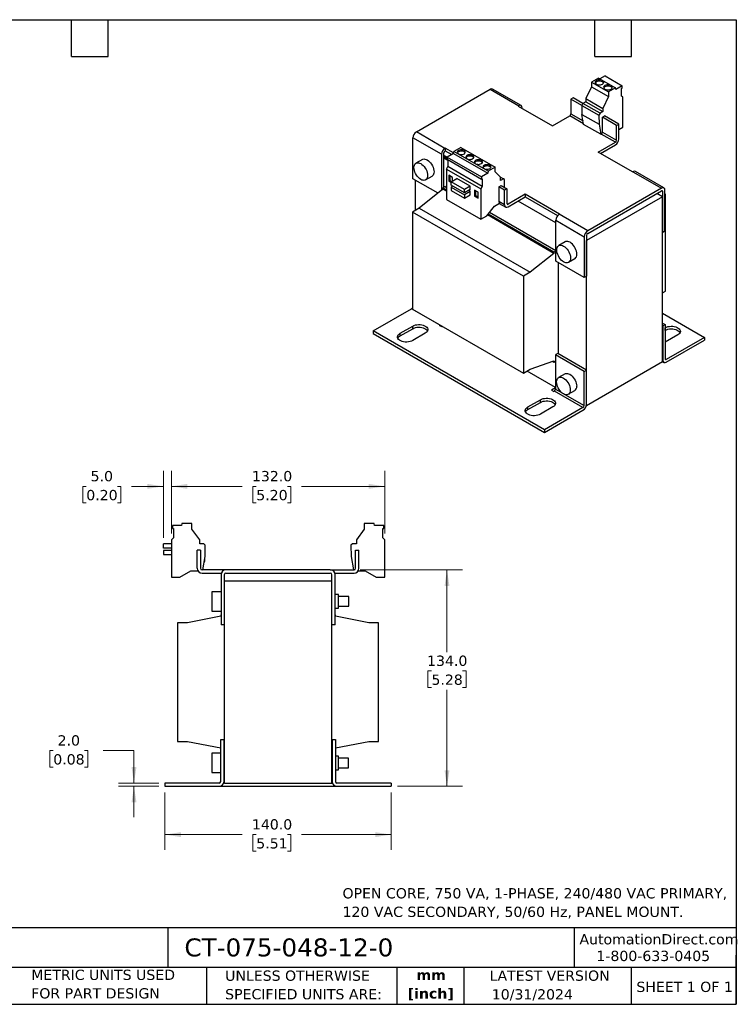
# Model space of a CAD drawing. Header units: millimetres. Extents: x 19 to 819, y 19 to 629.
# Tile 2 of 2: x 376 to 819, y 19 to 629. Entities that reach past the tile are written whole.
import ezdxf

# ---------------------------------------------------------------- set-up
doc = ezdxf.new("R2010")
doc.units = ezdxf.units.MM
doc.header["$LTSCALE"] = 3
doc.linetypes.add('SLD-Solid', pattern=[0])
doc.layers.add('TEXT', color=140, linetype='SLD-Solid', lineweight=25)
doc.styles.add('SLDTEXTSTYLE0', font='VERDANA.TTF')
doc.styles.add('SLDTEXTSTYLE1', font='VERDANAB.TTF')
doc.dimstyles.new('SLDDIMSTYLE0', dxfattribs={"dimtxt": 6.474023, "dimasz": 9.906, "dimexe": 0, "dimexo": 0.0625, "dimgap": 1.618506, "dimtad": 0, "dimtih": 1, "dimtoh": 1, "dimrnd": 1e-09, "dimzin": 4, "dimdsep": 46, "dimtxsty": 'SLDTEXTSTYLE0', "dimsah": 1, "dimcen": 0.09, "dimadec": 0, "dimazin": 1, "dimtfac": 1, "dimtofl": 0, "dimtmove": 0, "dimatfit": 3, "dimfxl": 0, "dimfrac": 2, "dimtolj": 1, "dimtzin": 12, "dimarcsym": 0})
doc.dimstyles.new('SLDDIMSTYLE2', dxfattribs={"dimtxt": 6.474023, "dimasz": 9.906, "dimexe": 0, "dimexo": 0.0625, "dimgap": 1.618506, "dimtad": 0, "dimtih": 1, "dimtoh": 1, "dimrnd": 1e-09, "dimzin": 4, "dimdsep": 46, "dimtxsty": 'SLDTEXTSTYLE0', "dimsah": 1, "dimcen": 0.09, "dimadec": 0, "dimazin": 1, "dimtfac": 1, "dimtmove": 0, "dimatfit": 0, "dimfxl": 0, "dimfrac": 2, "dimtolj": 1, "dimtzin": 12, "dimarcsym": 0})

# ---------------------------------------------------------------- blocks, each defined once
blk = doc.blocks.new('_D_2')
at = {"color": 7, "linetype": 'SLD-Solid', "lineweight": 0}
for p, q in [((465.58, 150.2), (465.58, 114.59)), ((605.58, 150.2), (605.58, 114.59)), ((465.58, 124.11), (513.31, 124.11)), ((522.09, 124.11), (519.91, 124.11)), ((519.91, 124.11), (519.91, 113.82)), ((541.32, 124.11), (543.5, 124.11)), ((543.5, 124.11), (543.5, 113.82)), ((605.58, 124.11), (550.1, 124.11)), ((519.91, 113.82), (522.09, 113.82)), ((543.5, 113.82), (541.32, 113.82))]:
    blk.add_line(p, q, dxfattribs=at)
at = {"color": 7, "linetype": 'SLD-Solid', "lineweight": 18}
for points in [[(465.58, 124.11), (475.49, 122.59), (475.49, 125.64)], [(605.58, 124.11), (595.67, 125.64), (595.67, 122.59)]]:
    blk.add_solid(points, dxfattribs=at)
at = {"color": 7, "linetype": 'SLD-Solid', "lineweight": 18, "char_height": 6.35, "attachment_point": 1, "style": 'SLDTEXTSTYLE0'}
for s, insert in [('140.0', (519.39, 133.63)), ('5.51', (522.09, 121.89))]:
    blk.add_mtext(s, dxfattribs=dict(at, insert=insert))
blk = doc.blocks.new('_D_3')
at = {"color": 7, "linetype": 'SLD-Solid', "lineweight": 0}
for p, q in [((396.46, 176.12), (394.28, 176.12)), ((394.28, 176.12), (394.28, 165.83)), ((415.69, 176.12), (417.87, 176.12)), ((417.87, 176.12), (417.87, 165.83)), ((427.37, 176.12), (446.42, 176.12)), ((446.42, 176.12), (446.42, 156.01)), ((394.28, 165.83), (396.46, 165.83)), ((417.87, 165.83), (415.69, 165.83)), ((461.77, 156.01), (436.89, 156.01)), ((461.77, 154.01), (436.89, 154.01)), ((446.42, 154.01), (446.42, 134.96))]:
    blk.add_line(p, q, dxfattribs=at)
at = {"color": 7, "linetype": 'SLD-Solid', "lineweight": 18}
for points in [[(446.42, 156.01), (447.94, 165.91), (444.89, 165.91)], [(446.42, 154.01), (444.89, 144.1), (447.94, 144.1)]]:
    blk.add_solid(points, dxfattribs=at)
at = {"color": 7, "linetype": 'SLD-Solid', "lineweight": 18, "char_height": 6.35, "attachment_point": 1, "style": 'SLDTEXTSTYLE0'}
for s, insert in [('2.0', (399.15, 185.63)), ('0.08', (396.46, 173.89))]:
    blk.add_mtext(s, dxfattribs=dict(at, insert=insert))
blk = doc.blocks.new('_D_4')
at = {"color": 7, "linetype": 'SLD-Solid', "lineweight": 0}
for p, q in [((586.39, 288.01), (649.64, 288.01)), ((640.11, 288.01), (640.11, 237.17)), ((630.49, 225.43), (628.32, 225.43)), ((628.32, 225.43), (628.32, 215.14)), ((649.73, 225.43), (651.91, 225.43)), ((651.91, 225.43), (651.91, 215.14)), ((628.32, 215.14), (630.49, 215.14)), ((640.11, 154.01), (640.11, 213.69)), ((651.91, 215.14), (649.73, 215.14)), ((609.39, 154.01), (649.64, 154.01))]:
    blk.add_line(p, q, dxfattribs=at)
at = {"color": 7, "linetype": 'SLD-Solid', "lineweight": 18}
for points in [[(640.11, 288.01), (638.59, 278.1), (641.64, 278.1)], [(640.11, 154.01), (641.64, 163.91), (638.59, 163.91)]]:
    blk.add_solid(points, dxfattribs=at)
at = {"color": 7, "linetype": 'SLD-Solid', "lineweight": 18, "char_height": 6.35, "attachment_point": 1, "style": 'SLDTEXTSTYLE0'}
for s, insert in [('134.0', (627.8, 234.94)), ('5.28', (630.49, 223.21))]:
    blk.add_mtext(s, dxfattribs=dict(at, insert=insert))
blk = doc.blocks.new('_D_5')
at = {"color": 7, "linetype": 'SLD-Solid', "lineweight": 0}
for p, q in [((469.58, 310.5), (469.58, 349.25)), ((601.58, 310.5), (601.58, 349.25)), ((469.58, 339.72), (513.31, 339.72)), ((522.09, 339.72), (519.91, 339.72)), ((519.91, 339.72), (519.91, 329.43)), ((541.32, 339.72), (543.5, 339.72)), ((543.5, 339.72), (543.5, 329.43)), ((601.58, 339.72), (550.1, 339.72)), ((519.91, 329.43), (522.09, 329.43)), ((543.5, 329.43), (541.32, 329.43))]:
    blk.add_line(p, q, dxfattribs=at)
at = {"color": 7, "linetype": 'SLD-Solid', "lineweight": 18}
for points in [[(469.58, 339.72), (479.49, 338.2), (479.49, 341.25)], [(601.58, 339.72), (591.67, 341.25), (591.67, 338.2)]]:
    blk.add_solid(points, dxfattribs=at)
at = {"color": 7, "linetype": 'SLD-Solid', "lineweight": 18, "char_height": 6.35, "attachment_point": 1, "style": 'SLDTEXTSTYLE0'}
for s, insert in [('132.0', (519.39, 349.24)), ('5.20', (522.09, 337.5))]:
    blk.add_mtext(s, dxfattribs=dict(at, insert=insert))
blk = doc.blocks.new('_D_6')
at = {"color": 7, "linetype": 'SLD-Solid', "lineweight": 0}
for p, q in [((464.58, 307.89), (464.58, 349.25)), ((469.58, 310.5), (469.58, 349.25)), ((416.88, 339.72), (414.71, 339.72)), ((414.71, 339.72), (414.71, 329.43)), ((436.12, 339.72), (438.3, 339.72)), ((438.3, 339.72), (438.3, 329.43)), ((464.58, 339.72), (444.9, 339.72)), ((469.58, 339.72), (488.63, 339.72)), ((414.71, 329.43), (416.88, 329.43)), ((438.3, 329.43), (436.12, 329.43))]:
    blk.add_line(p, q, dxfattribs=at)
at = {"color": 7, "linetype": 'SLD-Solid', "lineweight": 18}
for points in [[(464.58, 339.72), (454.67, 341.25), (454.67, 338.2)], [(469.58, 339.72), (479.49, 338.2), (479.49, 341.25)]]:
    blk.add_solid(points, dxfattribs=at)
at = {"color": 7, "linetype": 'SLD-Solid', "lineweight": 18, "char_height": 6.35, "attachment_point": 1, "style": 'SLDTEXTSTYLE0'}
for s, insert in [('5.0', (419.58, 349.24)), ('0.20', (416.88, 337.5))]:
    blk.add_mtext(s, dxfattribs=dict(at, insert=insert))

msp = doc.modelspace()

# ---------------------------------------------------------------- linework, layer by layer
for p, q in [((733.802, 592.548), (729.439, 590.029)), ((733.802, 592.548), (744.409, 586.425)), ((737.957, 593.885), (734.722, 592.017)), ((737.957, 593.885), (748.564, 587.762)), ((621.146, 559.185), (666.825, 585.555)), ((666.825, 585.555), (684.502, 575.35)), ((686.002, 575.499), (668.325, 585.704)), ((729.439, 587.171), (726.01, 579.839)), ((729.439, 590.029), (729.439, 587.171)), ((729.439, 590.029), (740.046, 583.906)), ((729.439, 587.171), (740.046, 581.048)), ((744.409, 586.425), (740.046, 583.906)), ((744.571, 585.457), (744.409, 586.425)), ((748.564, 587.762), (744.571, 585.457)), ((748.142, 586.004), (748.564, 586.248)), ((748.142, 581.383), (748.142, 586.004)), ((748.564, 586.248), (748.564, 587.762)), ((718.231, 580.291), (716.817, 579.475)), ((723.547, 575.589), (716.817, 579.475)), ((716.817, 579.475), (716.817, 570.329)), ((724.242, 576.821), (718.231, 580.291)), ((726.01, 579.839), (736.616, 573.716)), ((726.01, 579.839), (726.01, 577.842)), ((740.046, 581.048), (736.616, 573.716)), ((740.046, 583.906), (740.046, 581.048)), ((748.991, 580.893), (748.142, 581.383)), ((748.991, 562.031), (748.991, 580.893)), ((684.502, 575.35), (684.255, 575.207)), ((684.255, 575.207), (705.468, 562.961)), ((686.624, 573.84), (686.624, 574.125)), ((723.547, 575.618), (724.242, 576.822)), ((723.547, 575.618), (734.153, 569.495)), ((723.547, 575.618), (723.632, 570.047)), ((726.01, 577.842), (724.242, 576.822)), ((734.848, 570.699), (724.242, 576.822)), ((726.01, 577.842), (736.616, 571.719)), ((736.616, 573.716), (736.616, 571.719)), ((705.468, 562.961), (716.11, 569.105)), ((724.611, 564.197), (716.11, 569.105)), ((716.817, 570.329), (724.309, 566.005)), ((723.632, 570.047), (734.238, 563.924)), ((724.671, 563.842), (723.632, 570.047)), ((734.848, 570.699), (734.153, 569.495)), ((734.153, 569.495), (734.238, 563.924)), ((736.616, 571.719), (734.848, 570.699)), ((736.263, 568.249), (737.677, 569.065)), ((736.263, 559.104), (736.263, 568.249)), ((745.101, 563.146), (736.263, 568.249)), ((746.516, 563.963), (737.677, 569.065)), ((735.278, 557.719), (724.671, 563.842)), ((734.238, 563.924), (735.278, 557.719)), ((745.101, 563.146), (746.516, 563.963)), ((745.101, 554.001), (745.101, 563.146)), ((746.516, 554.818), (746.516, 563.963)), ((746.516, 560.602), (748.991, 562.031)), ((636.702, 545.306), (619.024, 555.511)), ((619.024, 530.198), (619.024, 555.511)), ((638.823, 548.98), (621.146, 559.185)), ((735.278, 557.719), (735.556, 557.879)), ((744.394, 552.776), (735.556, 557.879)), ((736.263, 559.104), (745.101, 554.001)), ((638.823, 548.98), (639.071, 549.123)), ((644.204, 546.16), (639.071, 549.123)), ((639.071, 549.123), (639.071, 547.49)), ((648.687, 549.535), (644.324, 547.016)), ((648.687, 549.535), (669.901, 537.289)), ((733.752, 546.633), (744.394, 552.776)), ((735.167, 545.816), (744.394, 551.143)), ((636.702, 545.306), (636.702, 522.939)), ((638.116, 524.769), (638.116, 546.122)), ((640.591, 541.468), (638.116, 542.897)), ((638.126, 543.767), (638.526, 544.46)), ((638.126, 543.767), (640.17, 542.587)), ((640.17, 542.588), (638.126, 543.767)), ((640.17, 543.511), (638.526, 544.46)), ((639.071, 547.49), (638.823, 547.347)), ((639.071, 547.49), (643.027, 545.206)), ((644.162, 545.861), (640.17, 543.556)), ((640.17, 543.556), (640.17, 542.042)), ((640.17, 543.556), (661.383, 531.31)), ((644.162, 545.861), (644.324, 547.016)), ((644.162, 545.861), (665.375, 533.615)), ((665.537, 534.77), (644.324, 547.016)), ((754.966, 534.387), (733.752, 546.633)), ((624.863, 542.132), (620.904, 539.846)), ((639.743, 536.195), (640.591, 537.664)), ((661.383, 529.796), (640.17, 542.042)), ((640.591, 541.799), (640.591, 537.664)), ((661.804, 525.418), (640.591, 537.664)), ((669.901, 537.289), (665.537, 534.77)), ((669.901, 534.431), (669.901, 537.289)), ((626.903, 529.453), (630.863, 531.739)), ((639.743, 536.195), (660.956, 523.948)), ((639.743, 536.195), (639.743, 517.332)), ((643.561, 530.98), (641.227, 532.327)), ((641.227, 532.327), (641.227, 528.653)), ((641.935, 531.919), (641.935, 529.061)), ((643.561, 528.798), (643.561, 530.98)), ((665.375, 533.615), (661.383, 531.31)), ((661.383, 531.31), (661.383, 529.796)), ((665.537, 534.77), (665.375, 533.615)), ((673.33, 531.059), (669.901, 534.431)), ((673.222, 531.166), (675.098, 530.082)), ((673.33, 529.062), (673.33, 531.059)), ((755.213, 534.53), (754.966, 534.387)), ((755.213, 534.53), (772.891, 524.325)), ((774.391, 524.473), (756.713, 534.678)), ((634.564, 521.228), (619.024, 530.198)), ((620.474, 529.361), (620.474, 510.502)), ((639, 525.279), (637.586, 524.463)), ((637.586, 523.646), (637.586, 524.463)), ((639.743, 523.218), (637.586, 524.463)), ((639, 525.279), (639.743, 524.851)), ((641.227, 528.653), (641.935, 529.061)), ((641.227, 528.653), (642.677, 527.816)), ((641.935, 529.061), (642.976, 528.46)), ((642.677, 528.287), (646.213, 530.328)), ((650.95, 523.511), (642.677, 528.287)), ((642.677, 526.164), (642.677, 528.287)), ((650.95, 521.388), (642.677, 526.164)), ((643.667, 525.593), (642.677, 525.021)), ((642.677, 525.021), (642.677, 522.898)), ((642.677, 525.021), (650.95, 520.245)), ((654.486, 525.552), (646.213, 530.328)), ((654.486, 525.552), (650.95, 523.511)), ((654.486, 523.429), (654.486, 525.552)), ((661.804, 525.418), (660.956, 523.948)), ((661.383, 529.796), (661.804, 530.039)), ((661.804, 530.039), (661.804, 525.418)), ((672.269, 525.183), (673.684, 526)), ((672.269, 525.183), (672.269, 516.038)), ((675.805, 523.142), (672.269, 525.183)), ((675.098, 530.082), (673.33, 529.062)), ((673.684, 526), (677.219, 523.959)), ((675.793, 529.681), (675.098, 530.082)), ((675.72, 524.824), (675.793, 529.681)), ((772.891, 524.325), (727.212, 497.955)), ((637.586, 523.646), (622.949, 511.93)), ((639.743, 522.401), (637.586, 523.646)), ((642.677, 522.898), (650.95, 518.122)), ((650.95, 521.388), (650.95, 523.511)), ((654.486, 523.429), (650.95, 521.388)), ((654.486, 522.286), (650.95, 520.245)), ((650.95, 520.245), (650.95, 518.122)), ((650.95, 518.122), (654.486, 520.163)), ((654.168, 522.47), (654.168, 523.246)), ((654.168, 522.47), (654.486, 522.286)), ((654.486, 520.163), (654.486, 522.286)), ((659.471, 521.796), (657.137, 523.143)), ((657.137, 523.143), (657.137, 519.468)), ((657.137, 519.468), (657.845, 519.877)), ((657.137, 519.468), (659.471, 518.121)), ((657.845, 522.735), (657.845, 519.877)), ((657.845, 519.877), (659.471, 518.938)), ((659.471, 518.121), (659.471, 521.796)), ((660.956, 523.948), (660.956, 505.086)), ((677.219, 523.959), (675.805, 523.142)), ((675.805, 513.997), (675.805, 523.142)), ((677.219, 523.959), (677.219, 514.814)), ((688.568, 520.549), (677.926, 514.405)), ((677.926, 512.772), (688.568, 518.916)), ((709.781, 508.303), (688.568, 520.549)), ((688.568, 520.549), (688.568, 518.916)), ((688.568, 518.916), (708.589, 507.358)), ((773.563, 518.997), (726.54, 491.851)), ((727.212, 496.322), (772.891, 522.692)), ((773.563, 518.997), (770.026, 521.038)), ((773.598, 522.283), (772.891, 522.691)), ((773.563, 416.928), (773.563, 518.997)), ((773.598, 496.97), (773.598, 522.283)), ((775.012, 497.787), (775.012, 523.1)), ((775.012, 520.727), (775.33, 520.544)), ((775.33, 520.544), (775.012, 520.36)), ((775.33, 460.528), (775.33, 520.544)), ((639.743, 517.332), (660.956, 505.086)), ((664.703, 507.25), (669.497, 513.213)), ((669.497, 513.213), (672.554, 514.978)), ((675.805, 513.997), (672.269, 516.038)), ((672.451, 514.918), (676.426, 512.624)), ((677.219, 514.813), (677.926, 514.405)), ((707.413, 502.893), (684.113, 516.344)), ((622.949, 511.93), (618.706, 509.481)), ((618.706, 509.481), (618.706, 449.466)), ((687.437, 469.804), (618.706, 509.481)), ((622.949, 511.93), (691.68, 472.253)), ((660.956, 505.086), (664.703, 507.25)), ((706.317, 483.969), (665.111, 507.757)), ((706.317, 484.786), (665.559, 508.314)), ((666.456, 509.43), (707.413, 485.786)), ((709.534, 508.16), (709.781, 508.303)), ((727.212, 497.955), (709.534, 508.16)), ((707.413, 504.486), (725.09, 494.28)), ((707.413, 479.173), (707.413, 504.486)), ((725.09, 494.28), (725.09, 468.968)), ((726.505, 495.097), (726.505, 469.784)), ((773.563, 496.991), (773.598, 496.97)), ((775.012, 497.787), (773.598, 496.97)), ((713.252, 491.106), (709.292, 488.82)), ((726.54, 491.851), (726.505, 491.871)), ((726.54, 389.783), (726.54, 491.851)), ((706.317, 483.969), (691.68, 472.253)), ((707.413, 485.418), (706.317, 484.786)), ((706.317, 484.786), (706.317, 483.969)), ((725.09, 468.968), (707.413, 479.173)), ((708.862, 478.336), (708.862, 421.871)), ((715.291, 478.428), (719.251, 480.714)), ((691.68, 472.253), (687.437, 469.804)), ((687.437, 469.804), (687.437, 409.788)), ((726.505, 469.784), (725.09, 468.968)), ((773.563, 459.507), (775.33, 460.528)), ((594.488, 436.012), (618.211, 449.707)), ((635.889, 439.502), (618.211, 449.707)), ((618.706, 449.466), (687.437, 409.788)), ((773.563, 446.931), (799.549, 431.93)), ((611.112, 434.489), (618.89, 438.979)), ((618.89, 437.346), (618.89, 438.979)), ((635.535, 439.298), (635.889, 439.502)), ((636.95, 438.481), (635.535, 439.298)), ((635.926, 439.525), (635.889, 439.502)), ((773.563, 440.771), (775.118, 439.873)), ((773.563, 439.138), (773.704, 439.056)), ((773.704, 439.056), (775.118, 439.873)), ((773.704, 439.056), (773.704, 417.826)), ((775.118, 439.873), (775.118, 418.643)), ((700.554, 374.781), (594.488, 436.012)), ((594.488, 436.012), (594.488, 434.379)), ((594.488, 434.379), (700.554, 373.148)), ((611.112, 432.856), (618.89, 437.346)), ((611.112, 432.856), (611.112, 434.489)), ((626.668, 434.489), (618.89, 429.999)), ((637.017, 438.895), (636.762, 438.59)), ((637.341, 438.708), (636.95, 438.481)), ((775.118, 437.926), (775.146, 437.943)), ((775.118, 436.293), (775.146, 436.309)), ((775.146, 436.309), (775.146, 437.943)), ((782.925, 433.452), (775.146, 428.962)), ((799.549, 431.93), (775.825, 418.234)), ((775.825, 416.601), (799.549, 430.297)), ((799.549, 431.93), (799.549, 430.297)), ((708.721, 421.953), (707.307, 421.136)), ((724.984, 410.931), (707.307, 421.136)), ((707.307, 421.136), (707.307, 399.906)), ((707.731, 421.504), (708.862, 422.157)), ((707.731, 421.381), (707.731, 421.504)), ((726.399, 411.748), (708.721, 421.953)), ((691.68, 412.237), (706.317, 417.421)), ((705.44, 417.11), (706.317, 416.604)), ((706.317, 417.421), (706.317, 416.604)), ((706.317, 416.604), (707.307, 417.176)), ((726.54, 389.783), (773.563, 416.928)), ((773.532, 416.911), (774.325, 416.453)), ((773.704, 417.826), (773.563, 417.908)), ((775.118, 418.643), (775.825, 418.234)), ((687.437, 409.788), (691.68, 412.237)), ((707.307, 400.886), (689.661, 411.072)), ((713.146, 409.39), (709.186, 407.104)), ((724.984, 410.931), (726.399, 411.748)), ((724.984, 389.701), (724.984, 410.931)), ((726.399, 390.518), (726.399, 411.748)), ((707.307, 400.723), (704.832, 399.294)), ((704.832, 399.294), (706.246, 398.477)), ((706.6, 398.681), (706.246, 398.477)), ((724.277, 388.476), (706.6, 398.681)), ((707.307, 399.906), (711.418, 397.533)), ((712.954, 396.646), (724.984, 389.701)), ((715.185, 396.712), (719.145, 398.998)), ((690.138, 388.868), (697.916, 393.359)), ((690.138, 387.235), (697.916, 391.725)), ((697.916, 391.725), (697.916, 393.359)), ((690.138, 387.235), (690.138, 388.868)), ((705.694, 388.868), (697.916, 384.378)), ((724.277, 388.476), (700.554, 374.781)), ((700.554, 373.148), (724.277, 386.843)), ((726.338, 389.899), (726.54, 389.783)), ((700.554, 374.781), (700.554, 373.148)), ((470.184, 315.408), (470.184, 313.554)), ((475.83, 315.408), (470.184, 315.408)), ((470.184, 313.554), (470.78, 313.554)), ((470.78, 313.554), (470.78, 307.894)), ((476.059, 316.708), (475.83, 315.408)), ((482.23, 316.708), (476.059, 316.708)), ((482.23, 313.208), (482.23, 316.708)), ((487.08, 306.654), (482.23, 313.208)), ((588.93, 313.208), (584.08, 306.654)), ((588.93, 316.708), (588.93, 313.208)), ((595.101, 316.708), (588.93, 316.708)), ((595.33, 315.408), (595.101, 316.708)), ((600.976, 315.408), (595.33, 315.408)), ((600.38, 313.554), (600.976, 313.554)), ((600.38, 307.894), (600.38, 313.554)), ((600.976, 313.554), (600.976, 315.408)), ((470.78, 307.894), (469.58, 306.694)), ((469.58, 306.694), (469.58, 283.594)), ((487.08, 304.208), (487.08, 306.654)), ((584.08, 306.654), (584.08, 304.208)), ((601.58, 306.694), (600.38, 307.894)), ((601.58, 283.594), (601.58, 306.694)), ((464.58, 301.484), (464.58, 304.084)), ((469.58, 304.084), (464.58, 304.084)), ((469.58, 301.484), (464.58, 301.484)), ((464.58, 300.084), (464.58, 297.484)), ((469.58, 300.084), (464.58, 300.084)), ((485.58, 289.008), (485.58, 300.208)), ((487.58, 300.208), (485.58, 300.208)), ((489.58, 304.208), (487.08, 304.208)), ((487.58, 300.208), (487.58, 289.008)), ((490.563, 303.225), (489.58, 304.208)), ((490.443, 296.343), (490.563, 303.225)), ((581.58, 304.208), (580.597, 303.225)), ((580.597, 303.225), (580.717, 296.343)), ((584.08, 304.208), (581.58, 304.208)), ((583.58, 289.008), (583.58, 300.208)), ((583.58, 300.208), (585.58, 300.208)), ((585.58, 289.008), (585.58, 300.208)), ((464.58, 297.484), (469.58, 297.484)), ((488.973, 288.008), (490.443, 296.343)), ((489.89, 293.208), (490.28, 293.208)), ((490.28, 293.208), (490.28, 295.42)), ((580.717, 296.343), (582.187, 288.008)), ((474.88, 283.594), (481.659, 287.508)), ((481.659, 287.508), (485.982, 287.508)), ((503.28, 288.008), (488.58, 288.008)), ((567.88, 288.008), (503.28, 288.008)), ((567.88, 288.008), (582.58, 288.008)), ((585.178, 287.508), (589.501, 287.508)), ((589.501, 287.508), (596.28, 283.594)), ((469.58, 283.594), (474.88, 283.594)), ((488.58, 286.008), (500.451, 286.008)), ((500.28, 285.008), (500.28, 254.008)), ((502.28, 285.008), (502.28, 254.008)), ((502.33, 156.007), (502.33, 281.008)), ((568.83, 281.008), (502.33, 281.008)), ((503.28, 286.008), (567.88, 286.008)), ((568.83, 156.007), (568.83, 281.008)), ((568.88, 254.008), (568.88, 285.008)), ((570.708, 286.008), (582.58, 286.008)), ((570.88, 254.008), (570.88, 285.008)), ((596.28, 283.594), (601.58, 283.594)), ((500.28, 274.508), (494.68, 274.508)), ((494.68, 274.508), (494.68, 262.508)), ((502.33, 272.008), (502.28, 272.008)), ((568.88, 271.508), (568.83, 271.508)), ((572.88, 272.758), (570.88, 272.758)), ((572.88, 264.258), (572.88, 272.758)), ((579.28, 271.508), (572.88, 271.508)), ((579.28, 265.508), (579.28, 271.508)), ((494.68, 262.508), (500.28, 262.508)), ((502.28, 265.008), (502.33, 265.008)), ((568.83, 265.508), (568.88, 265.508)), ((570.88, 264.258), (572.88, 264.258)), ((572.88, 265.508), (579.28, 265.508)), ((500.13, 259.257), (479.43, 255.257)), ((500.28, 260.257), (500.13, 260.257)), ((500.13, 260.257), (500.13, 259.257)), ((571.03, 260.257), (570.88, 260.257)), ((571.03, 259.257), (571.03, 260.257)), ((591.73, 255.257), (571.03, 259.257)), ((473.43, 255.257), (473.43, 181.757)), ((479.43, 255.257), (473.43, 255.257)), ((502.28, 254.008), (500.28, 254.008)), ((502.33, 255.257), (502.28, 255.257)), ((568.88, 255.257), (568.83, 255.257)), ((570.88, 254.008), (568.88, 254.008)), ((597.73, 255.257), (591.73, 255.257)), ((597.73, 181.757), (597.73, 255.257)), ((500.13, 157.007), (500.13, 183.007)), ((500.13, 183.007), (502.13, 183.007)), ((502.13, 157.007), (502.13, 183.007)), ((569.03, 183.007), (569.03, 157.007)), ((569.03, 183.007), (571.03, 183.007)), ((571.03, 183.007), (571.03, 157.007)), ((473.43, 181.757), (479.43, 181.757)), ((479.43, 181.757), (500.13, 177.757)), ((502.13, 181.757), (502.33, 181.757)), ((568.83, 181.757), (569.03, 181.757)), ((571.03, 177.757), (591.73, 181.757)), ((591.73, 181.757), (597.73, 181.757)), ((500.13, 174.507), (494.53, 174.507)), ((494.53, 174.507), (494.53, 162.507)), ((502.33, 172.007), (502.13, 172.007)), ((569.03, 171.507), (568.83, 171.507)), ((573.03, 172.757), (571.03, 172.757)), ((573.03, 168.507), (573.03, 172.757)), ((579.13, 171.507), (573.03, 171.507)), ((579.13, 165.507), (579.13, 171.507)), ((502.13, 165.007), (502.33, 165.007)), ((568.83, 165.507), (569.03, 165.507)), ((573.03, 164.257), (573.03, 168.507)), ((573.03, 165.507), (579.13, 165.507)), ((494.53, 162.507), (500.13, 162.507)), ((571.03, 164.257), (573.03, 164.257)), ((465.58, 156.007), (465.58, 154.007)), ((499.13, 156.007), (465.58, 156.007)), ((465.58, 154.007), (499.13, 154.007)), ((499.13, 154.007), (572.03, 154.007)), ((502.33, 156.007), (501.958, 156.007)), ((502.33, 156.007), (568.83, 156.007)), ((569.201, 156.007), (568.83, 156.007)), ((605.58, 156.007), (572.03, 156.007)), ((572.03, 154.007), (605.58, 154.007)), ((605.58, 156.007), (605.58, 154.007))]:
    msp.add_line(p, q)
at = {"flags": 128}
for points in [[(732.55, 588.763), (733.11, 588.516), (733.761, 588.36), (734.46, 588.307), (735.158, 588.36), (735.81, 588.516), (736.369, 588.763), (736.798, 589.086), (737.068, 589.462), (737.16, 589.866), (737.068, 590.269), (736.798, 590.645), (736.369, 590.968), (735.81, 591.215), (735.158, 591.371), (734.46, 591.424), (733.761, 591.371), (733.11, 591.215), (732.55, 590.968), (732.121, 590.645), (731.852, 590.269), (731.76, 589.866), (731.852, 589.462), (732.121, 589.086), (732.55, 588.763)], [(737.065, 589.457), (736.798, 589.828), (736.369, 590.151), (735.81, 590.399), (735.158, 590.555), (734.46, 590.608), (733.761, 590.555), (733.11, 590.399), (732.55, 590.151), (732.121, 589.828), (731.854, 589.457)], [(737.854, 585.702), (738.413, 585.454), (739.064, 585.299), (739.763, 585.245), (740.462, 585.299), (741.113, 585.454), (741.672, 585.702), (742.101, 586.025), (742.371, 586.401), (742.463, 586.804), (742.371, 587.207), (742.101, 587.583), (741.672, 587.906), (741.113, 588.154), (740.462, 588.31), (739.763, 588.363), (739.064, 588.31), (738.413, 588.154), (737.854, 587.906), (737.425, 587.583), (737.155, 587.207), (737.063, 586.804), (737.155, 586.401), (737.425, 586.025), (737.854, 585.702)], [(742.369, 586.396), (742.101, 586.767), (741.672, 587.09), (741.113, 587.337), (740.462, 587.493), (739.763, 587.546), (739.064, 587.493), (738.413, 587.337), (737.854, 587.09), (737.425, 586.767), (737.157, 586.396)], [(647.203, 545.616), (647.745, 545.379), (648.378, 545.235), (649.056, 545.194), (649.727, 545.261), (650.341, 545.43), (650.855, 545.688), (651.228, 546.017), (651.434, 546.392), (651.457, 546.784), (651.296, 547.166), (650.962, 547.509), (650.481, 547.787), (649.887, 547.979), (649.226, 548.072), (648.546, 548.059), (647.897, 547.94), (647.327, 547.725), (646.88, 547.428), (646.587, 547.073), (646.472, 546.686), (646.541, 546.295), (646.791, 545.929), (647.203, 545.616)], [(651.368, 546.229), (651.296, 546.35), (650.962, 546.692), (650.481, 546.97), (649.887, 547.163), (649.226, 547.256), (648.546, 547.242), (647.897, 547.124), (647.327, 546.908), (646.88, 546.612), (646.587, 546.257), (646.572, 546.229)], [(652.506, 542.555), (653.048, 542.317), (653.682, 542.173), (654.359, 542.133), (655.03, 542.2), (655.645, 542.368), (656.158, 542.627), (656.531, 542.955), (656.737, 543.33), (656.761, 543.723), (656.599, 544.105), (656.266, 544.447), (655.784, 544.725), (655.191, 544.918), (654.529, 545.011), (653.849, 544.997), (653.2, 544.879), (652.631, 544.663), (652.183, 544.367), (651.891, 544.012), (651.775, 543.625), (651.845, 543.234), (652.094, 542.868), (652.506, 542.555)], [(656.671, 543.167), (656.599, 543.288), (656.266, 543.631), (655.784, 543.909), (655.191, 544.101), (654.529, 544.194), (653.849, 544.181), (653.2, 544.062), (652.631, 543.846), (652.183, 543.55), (651.891, 543.195), (651.876, 543.167)], [(623.903, 539.549), (624.64, 539.049), (625.354, 538.416), (626.025, 537.668), (626.63, 536.828), (627.153, 535.923), (627.578, 534.978), (627.89, 534.024), (628.082, 533.088), (628.146, 532.2), (628.082, 531.387), (627.89, 530.672), (627.578, 530.079), (627.153, 529.624), (626.63, 529.322), (626.025, 529.182), (625.354, 529.208), (624.64, 529.399), (623.903, 529.75), (623.167, 530.25), (622.452, 530.884), (621.782, 531.631), (621.176, 532.471), (620.653, 533.377), (620.229, 534.321), (619.917, 535.275), (619.725, 536.211), (619.661, 537.099), (619.725, 537.912), (619.917, 538.627), (620.229, 539.22), (620.653, 539.675), (621.176, 539.977), (621.782, 540.117), (622.452, 540.091), (623.167, 539.9), (623.903, 539.549)], [(624.863, 542.132), (625.136, 542.263), (625.742, 542.403), (626.412, 542.377), (627.126, 542.186), (627.863, 541.835), (628.6, 541.335), (629.314, 540.702), (629.984, 539.954), (630.59, 539.114), (631.113, 538.209), (631.537, 537.264), (631.85, 536.31), (632.041, 535.374), (632.106, 534.486), (632.041, 533.673), (631.85, 532.958), (631.537, 532.365), (631.113, 531.91), (630.863, 531.739)], [(657.809, 539.493), (658.352, 539.256), (658.985, 539.112), (659.662, 539.071), (660.333, 539.138), (660.948, 539.307), (661.461, 539.565), (661.835, 539.894), (662.041, 540.269), (662.064, 540.661), (661.903, 541.043), (661.569, 541.386), (661.088, 541.664), (660.494, 541.856), (659.833, 541.949), (659.152, 541.936), (658.503, 541.817), (657.934, 541.602), (657.486, 541.305), (657.194, 540.95), (657.078, 540.563), (657.148, 540.172), (657.398, 539.806), (657.809, 539.493)], [(661.975, 540.105), (661.903, 540.227), (661.569, 540.569), (661.088, 540.847), (660.494, 541.04), (659.833, 541.133), (659.152, 541.119), (658.503, 541.001), (657.934, 540.785), (657.486, 540.489), (657.194, 540.134), (657.179, 540.105)], [(663.112, 536.432), (663.655, 536.194), (664.288, 536.05), (664.966, 536.01), (665.637, 536.077), (666.251, 536.245), (666.765, 536.504), (667.138, 536.832), (667.344, 537.207), (667.367, 537.6), (667.206, 537.982), (666.872, 538.324), (666.391, 538.602), (665.797, 538.795), (665.136, 538.888), (664.455, 538.874), (663.807, 538.756), (663.237, 538.54), (662.79, 538.244), (662.497, 537.889), (662.382, 537.501), (662.451, 537.11), (662.701, 536.745), (663.112, 536.432)], [(667.278, 537.044), (667.206, 537.165), (666.872, 537.508), (666.391, 537.786), (665.797, 537.978), (665.136, 538.071), (664.455, 538.058), (663.807, 537.939), (663.237, 537.723), (662.79, 537.427), (662.497, 537.072), (662.482, 537.044)], [(712.292, 488.523), (713.028, 488.024), (713.743, 487.39), (714.413, 486.642), (715.019, 485.803), (715.542, 484.897), (715.966, 483.953), (716.279, 482.998), (716.47, 482.063), (716.534, 481.175), (716.47, 480.361), (716.279, 479.647), (715.966, 479.053), (715.542, 478.599), (715.019, 478.297), (714.413, 478.157), (713.743, 478.183), (713.028, 478.374), (712.292, 478.725), (711.555, 479.225), (710.841, 479.858), (710.17, 480.606), (709.565, 481.445), (709.042, 482.351), (708.617, 483.296), (708.305, 484.25), (708.114, 485.185), (708.049, 486.073), (708.114, 486.887), (708.305, 487.601), (708.617, 488.195), (709.042, 488.649), (709.565, 488.951), (710.17, 489.092), (710.841, 489.066), (711.555, 488.874), (712.292, 488.523)], [(719.251, 480.714), (719.502, 480.885), (719.926, 481.339), (720.238, 481.933), (720.43, 482.647), (720.494, 483.461), (720.43, 484.349), (720.238, 485.284), (719.926, 486.239), (719.502, 487.183), (718.979, 488.089), (718.373, 488.928), (717.703, 489.676), (716.988, 490.31), (716.252, 490.809), (715.515, 491.16), (714.8, 491.352), (714.13, 491.378), (713.524, 491.237), (713.252, 491.106)], [(618.89, 438.979), (619.671, 439.354), (620.558, 439.639), (621.52, 439.825), (622.525, 439.906), (623.539, 439.879), (624.527, 439.745), (625.455, 439.508), (626.293, 439.177), (627.01, 438.763), (627.584, 438.279), (627.994, 437.743), (628.226, 437.173), (628.273, 436.588), (628.133, 436.007), (627.81, 435.452), (627.317, 434.94), (626.668, 434.489)], [(618.89, 429.999), (618.109, 429.625), (617.222, 429.339), (616.26, 429.153), (615.255, 429.072), (614.241, 429.099), (613.253, 429.234), (612.325, 429.47), (611.487, 429.801), (610.77, 430.216), (610.196, 430.699), (609.786, 431.235), (609.554, 431.805), (609.507, 432.391), (609.647, 432.971), (609.97, 433.527), (610.463, 434.038), (611.112, 434.489)], [(618.89, 437.346), (619.671, 437.721), (620.558, 438.006), (621.52, 438.192), (622.525, 438.273), (623.539, 438.246), (624.527, 438.112), (625.455, 437.875), (626.293, 437.544), (627.01, 437.13), (627.584, 436.646), (627.994, 436.11), (628.094, 435.918)], [(775.146, 437.943), (775.927, 438.317), (776.814, 438.602), (777.776, 438.788), (778.782, 438.869), (779.795, 438.842), (780.783, 438.708), (781.712, 438.471), (782.549, 438.14), (783.267, 437.726), (783.84, 437.242), (784.25, 436.706), (784.483, 436.136), (784.53, 435.551), (784.389, 434.971), (784.067, 434.415), (783.573, 433.903), (782.925, 433.452)], [(775.146, 436.309), (775.927, 436.684), (776.814, 436.969), (777.776, 437.155), (778.782, 437.236), (779.795, 437.209), (780.783, 437.075), (781.712, 436.838), (782.549, 436.507), (783.267, 436.093), (783.84, 435.609), (784.25, 435.073), (784.351, 434.881)], [(713.146, 409.39), (713.418, 409.521), (714.024, 409.661), (714.694, 409.635), (715.409, 409.444), (716.145, 409.093), (716.882, 408.593), (717.597, 407.96), (718.267, 407.212), (718.873, 406.373), (719.396, 405.467), (719.82, 404.522), (720.132, 403.568), (720.324, 402.633), (720.388, 401.745)], [(712.186, 406.807), (712.922, 406.307), (713.637, 405.674), (714.307, 404.926), (714.913, 404.087), (715.436, 403.181), (715.86, 402.237), (716.172, 401.282), (716.364, 400.347), (716.428, 399.459), (716.364, 398.645), (716.172, 397.931), (715.86, 397.337), (715.436, 396.883), (714.913, 396.581), (714.307, 396.44), (713.637, 396.467), (712.922, 396.658), (712.186, 397.009), (711.449, 397.508), (710.735, 398.142), (710.064, 398.89), (709.459, 399.729), (708.936, 400.635), (708.511, 401.579), (708.199, 402.534), (708.007, 403.469), (707.943, 404.357), (708.007, 405.171), (708.199, 405.885), (708.511, 406.479), (708.936, 406.933), (709.459, 407.235), (710.064, 407.375), (710.735, 407.349), (711.449, 407.158), (712.186, 406.807)], [(697.916, 393.359), (698.697, 393.733), (699.584, 394.018), (700.546, 394.204), (701.551, 394.285), (702.565, 394.258), (703.553, 394.124), (704.482, 393.887), (705.319, 393.556), (706.037, 393.142), (706.61, 392.658), (707.02, 392.122), (707.253, 391.552), (707.299, 390.967), (707.159, 390.386), (706.837, 389.831), (706.343, 389.319), (705.694, 388.868)], [(697.916, 391.725), (698.697, 392.1), (699.584, 392.385), (700.546, 392.571), (701.551, 392.652), (702.565, 392.625), (703.553, 392.491), (704.482, 392.254), (705.319, 391.923), (706.037, 391.509), (706.61, 391.025), (707.02, 390.489), (707.12, 390.297)], [(697.916, 384.378), (697.135, 384.004), (696.249, 383.719), (695.286, 383.532), (694.281, 383.451), (693.267, 383.479), (692.279, 383.613), (691.351, 383.849), (690.514, 384.18), (689.796, 384.595), (689.222, 385.078), (688.812, 385.614), (688.58, 386.184), (688.533, 386.77), (688.673, 387.35), (688.996, 387.906), (689.49, 388.418), (690.138, 388.868)]]:
    msp.add_lwpolyline(points, dxfattribs=at)
for centre, radius, start, end in [((667.704, 584.329), 1.509, 65.692881, 125.617577), ((685.331, 574.335), 1.31, 350.785963, 129.203285), ((715.282, 570.399), 1.537, 302.605478, 357.394522), ((623.63, 555.301), 4.61, 122.605478, 177.394522), ((734.727, 559.174), 1.537, 302.605478, 357.394522), ((741.91, 555.027), 4.61, 302.605478, 357.394522), ((641.308, 545.096), 4.61, 122.605478, 177.394522), ((743.566, 554.071), 1.537, 302.605478, 357.394522), ((639.651, 546.052), 1.537, 122.605478, 177.394522), ((756.092, 533.303), 1.509, 65.692881, 125.617577), ((773.719, 523.309), 1.31, 350.785963, 129.203285), ((773.167, 522.353), 0.437, 350.785963, 129.203285), ((674.109, 515.963), 1.841, 177.648792, 212.347157), ((677.098, 513.787), 1.31, 170.785963, 309.203285), ((677.65, 514.744), 0.437, 170.785963, 309.203285), ((712.018, 504.276), 4.61, 122.605478, 177.394522), ((729.696, 494.071), 4.61, 122.605478, 177.394522), ((728.04, 495.027), 1.537, 122.605478, 177.394522), ((617.449, 450.929), 1.44, 301.941731, 330.790257), ((612.654, 429.891), 3.342, 117.475546, 152.631111), ((774.997, 417.617), 1.31, 170.785963, 309.203285), ((775.549, 418.573), 0.437, 170.785963, 309.203285), ((705.771, 399.976), 1.537, 302.605478, 357.394522), ((717.47, 401.41), 2.938, 304.778924, 6.533256), ((721.793, 390.727), 4.61, 302.605478, 357.394522), ((691.68, 384.27), 3.342, 117.475546, 152.631111), ((723.449, 389.771), 1.537, 302.605478, 357.394522), ((488.58, 289.008), 3, 180, 270), ((488.58, 289.008), 1, 180, 270), ((503.28, 285.008), 3, 90, 180), ((567.88, 285.008), 3, 0, 90), ((582.58, 289.008), 1, 270, 0), ((582.58, 289.008), 3, 270, 0), ((503.28, 285.008), 1, 90, 180), ((567.88, 285.008), 1, 0, 90), ((499.13, 157.007), 1, 270, 0), ((499.13, 157.007), 3, 270, 0), ((572.03, 157.007), 3, 180, 270), ((572.03, 157.007), 1, 180, 270)]:
    msp.add_arc(centre, radius, start, end)
at = {"layer": 'TEXT'}
for p, q in [((19.05, 628.65), (819.15, 628.65)), ((407.67, 605.79), (407.67, 628.65)), ((430.53, 605.79), (430.53, 628.65)), ((731.52, 605.79), (731.52, 628.65)), ((754.38, 605.79), (754.38, 628.65)), ((819.15, 628.65), (819.15, 19.05)), ((407.67, 605.79), (430.53, 605.79)), ((731.52, 605.79), (754.38, 605.79)), ((819.15, 66.378), (19.05, 66.378)), ((467.277, 66.378), (467.277, 41.91)), ((718.726, 66.378), (718.726, 41.91)), ((819.15, 19.05), (819.15, 49.53)), ((819.15, 41.91), (19.05, 41.91)), ((491.341, 41.91), (491.341, 19.05)), ((609.073, 41.91), (609.073, 19.05)), ((650.436, 41.91), (650.436, 19.05)), ((754.046, 41.91), (754.046, 19.05)), ((19.05, 19.05), (819.15, 19.05))]:
    msp.add_line(p, q, dxfattribs=at)

# ---------------------------------------------------------------- texts
at = {"color": 7, "linetype": 'Continuous', "lineweight": 0, "char_height": 6.35, "attachment_point": 1, "style": 'SLDTEXTSTYLE0'}
for s, insert in [('OPEN CORE, 750 VA, 1-PHASE, 240/480 VAC PRIMARY, ', (575.457, 90.968)), ('120 VAC SECONDARY, 50/60 Hz, PANEL MOUNT.', (575.457, 79.501))]:
    msp.add_mtext(s, dxfattribs=dict(at, insert=insert))
at = {"color": 179, "linetype": 'SLD-Solid', "lineweight": 18, "char_height": 6.35, "attachment_point": 1, "style": 'SLDTEXTSTYLE0'}
for s, insert in [('AutomationDirect.com', (722.085, 62.509)), ('1-800-633-0405', (732.575, 52.191))]:
    msp.add_mtext(s, dxfattribs=dict(at, insert=insert))
at = {"layer": 'TEXT'}
for s, insert, char_height, attachment_point, style in [('CT-075-048-12-0', (477.623, 59.834), 11.1125, 1, 'SLDTEXTSTYLE0'), ('METRIC UNITS USED ', (382.813, 40.488), 6.35, 1, 'SLDTEXTSTYLE0'), ('UNLESS OTHERWISE ', (502.824, 39.964), 6.35, 1, 'SLDTEXTSTYLE0'), ('mm', (630.297, 40.437), 6.35, 2, 'SLDTEXTSTYLE1'), ('LATEST VERSION', (703.656, 39.972), 6.35, 2, 'SLDTEXTSTYLE0'), ('SHEET 1 OF 1', (757.324, 33.034), 6.35, 1, 'SLDTEXTSTYLE0'), ('FOR PART DESIGN', (382.813, 29.021), 6.35, 1, 'SLDTEXTSTYLE0'), ('SPECIFIED UNITS ARE:', (502.824, 28.497), 6.35, 1, 'SLDTEXTSTYLE0'), ('[inch]', (630.045, 28.971), 6.35, 2, 'SLDTEXTSTYLE1'), ('10/31/2024', (667.838, 28.405), 6.35, 1, 'SLDTEXTSTYLE0')]:
    msp.add_mtext(s, dxfattribs=dict(at, insert=insert, char_height=char_height, attachment_point=attachment_point, style=style))

# ---------------------------------------------------------------- dimensions: what is measured, and where the dimension line sits
at = {"color": 7, "linetype": 'SLD-Solid', "lineweight": 18}
for base, p1, p2, dimstyle, picture, middle in [((464.58, 339.724), (469.58, 306.694), (464.58, 304.084), 'SLDDIMSTYLE2', '_D_6', (426.503, 339.724)), ((469.58, 339.724), (601.58, 306.694), (469.58, 306.694), 'SLDDIMSTYLE0', '_D_5', (531.705, 339.724)), ((605.58, 124.112), (465.58, 154.007), (605.58, 154.007), 'SLDDIMSTYLE0', '_D_2', (531.705, 124.112))]:
    dim = msp.add_linear_dim(base=base, p1=p1, p2=p2, dimstyle=dimstyle, dxfattribs=at)
    dim.commit()
    dim.dimension.update_dxf_attribs({"geometry": picture, "text_midpoint": middle, "dimtype": 160})
for base, p1, p2, dimstyle, picture, middle in [((640.112, 288.008), (605.58, 154.007), (582.58, 288.008), 'SLDDIMSTYLE0', '_D_4', (640.112, 225.43)), ((446.418, 154.007), (465.58, 156.007), (465.58, 154.007), 'SLDDIMSTYLE2', '_D_3', (446.418, 176.119))]:
    dim = msp.add_linear_dim(base=base, p1=p1, p2=p2, angle=90, dimstyle=dimstyle, dxfattribs=at)
    dim.commit()
    dim.dimension.update_dxf_attribs({"geometry": picture, "text_midpoint": middle, "dimtype": 160})

doc.saveas('drawing.dxf')
